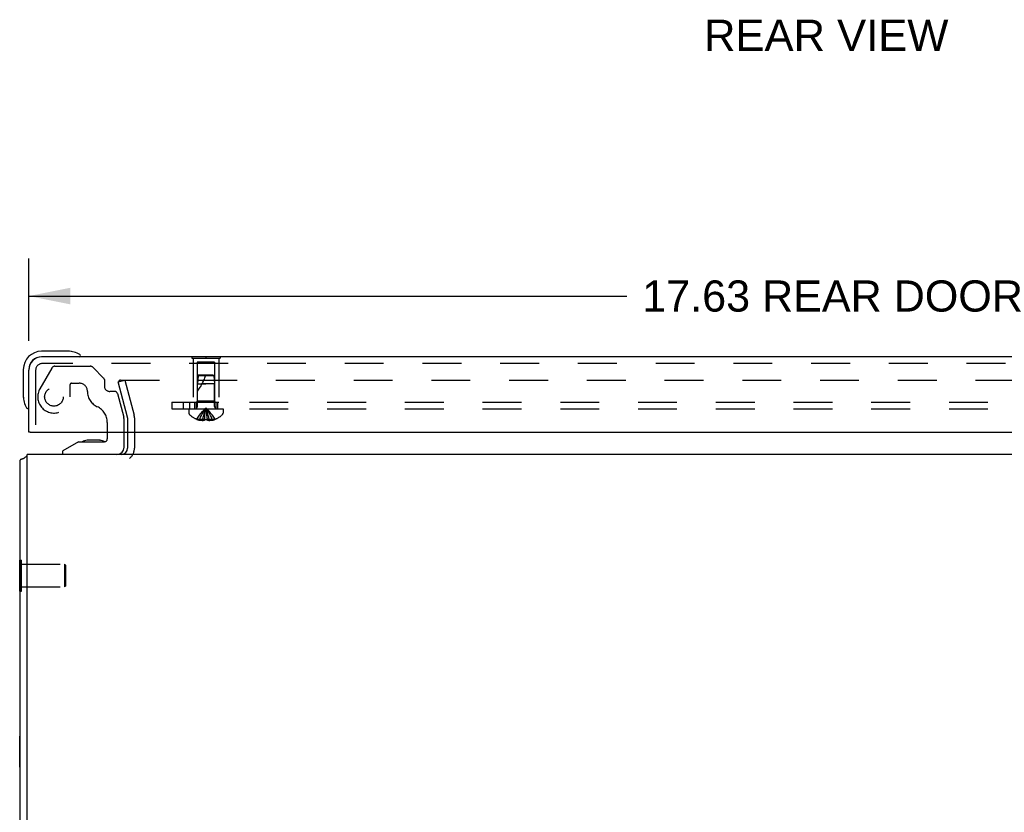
# Model space of a CAD drawing. Header units: inches. Extents: x 0 to 77.3, y 0 to 50.
# Tile 16 of 50: x 56.7 to 67.4, y 8.7 to 17.3. Entities that reach past the tile are written whole.
import ezdxf

# ---------------------------------------------------------------- set-up
doc = ezdxf.new("R2010")
doc.units = ezdxf.units.IN
doc.header["$LTSCALE"] = 4.25
doc.header["$MEASUREMENT"] = 0
doc.linetypes.add('HIDDEN', pattern=[0.2, 0.1, -0.1])
doc.layers.get('0').update_dxf_attribs({"linetype": 'CONTINUOUS'})
for name, color, linetype in [('DEFAULT_2', 8, 'HIDDEN'), ('DIMENSIONS', 7, 'CONTINUOUS'), ('REAR_DOOR', 7, 'CONTINUOUS'), ('SUBPANEL', 7, 'CONTINUOUS')]:
    doc.layers.add(name, color=color, linetype=linetype)
doc.styles.get("Standard").update_dxf_attribs({"font": 'arial.ttf'})
doc.dimstyles.new('DIMSTYLE_3', dxfattribs={"dimtxt": 0.340909, "dimasz": 0.454545, "dimexe": 0.09, "dimexo": 0.07, "dimgap": 0.0375, "dimtad": 0, "dimtih": 1, "dimtoh": 1, "dimzin": 4, "dimdsep": 46, "dimtxsty": 'Standard', "dimblk": '_FILLED', "dimblk1": '_FILLED', "dimblk2": '_FILLED', "dimcen": 0.09, "dimadec": 3, "dimazin": 1, "dimtfac": 1, "dimtdec": 3, "dimtofl": 0, "dimtmove": 0, "dimatfit": 3, "dimldrblk": '_FILLED', "dimfxl": 0, "dimtolj": 1, "dimtzin": 4, "dimarcsym": 0})

# ---------------------------------------------------------------- blocks, each defined once
blk = doc.blocks.new('_FILLED')
at = {"color": 0, "linetype": 'ByBlock'}
blk.add_solid([(0, 0), (-1, 0.2), (-1, -0.2)], dxfattribs=at)
blk = doc.blocks.new('*D6')
at = {"layer": 'DIMENSIONS', "color": 2, "linetype": 'Continuous'}
for p, q in [((56.782, 13.819), (56.782, 14.719)), ((74.407, 13.819), (74.407, 14.719)), ((56.782, 14.309), (63.323, 14.309)), ((74.407, 14.309), (67.866, 14.309))]:
    blk.add_line(p, q, dxfattribs=at)
at = {"layer": 'DIMENSIONS', "color": 2, "linetype": 'Continuous', "xscale": 0.4545454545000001, "yscale": 0.4545454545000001, "zscale": 0.4545454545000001, "rotation": 180}
blk.add_blockref('_FILLED', (56.782, 14.309), dxfattribs=at)
at = {"layer": 'DIMENSIONS', "color": 2, "linetype": 'Continuous', "xscale": 0.4545454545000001, "yscale": 0.4545454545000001, "zscale": 0.4545454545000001}
blk.add_blockref('_FILLED', (74.407, 14.309), dxfattribs=at)
at = {"layer": 'DIMENSIONS', "color": 2, "linetype": 'Continuous', "insert": (65.594, 14.48), "char_height": 0.34091, "width": 4.20243, "attachment_point": 2, "line_spacing_factor": 0.9}
blk.add_mtext('17.63 REAR DOOR', dxfattribs=at)

msp = doc.modelspace()

# ---------------------------------------------------------------- linework, layer by layer
at = {"color": 7, "linetype": 'Continuous'}
for p, q in [((57.639866, 12.820371), (57.639866, 12.746985)), ((57.824661, 12.65619), (57.824661, 12.820371)), ((57.325847, 12.715245), (57.15537, 12.616819)), ((57.325847, 12.715245), (57.608126, 12.715245)), ((57.420039, 12.732005), (57.41896, 12.731998)), ((57.560531, 12.732003), (57.420039, 12.732005)), ((57.560531, 12.732003), (57.561071, 12.731998)), ((57.15537, 12.577449), (57.15537, 12.616819)), ((56.682445, 11.083949), (56.682445, 11.420949)), ((56.682445, 11.420949), (56.687445, 11.420949)), ((56.682445, 11.083949), (56.687445, 11.083949)), ((56.682445, 9.158949), (56.682445, 9.495949)), ((56.682445, 9.495949), (56.687445, 9.495949)), ((56.682445, 9.158949), (56.687445, 9.158949))]:
    msp.add_line(p, q, dxfattribs=at)
at = {"color": 3, "linetype": 'Continuous'}
for p, q in [((57.862445, 12.820371), (57.862445, 12.647449)), ((56.687445, 2.982449), (56.687445, 12.514449)), ((56.710123, 12.526442), (56.70358, 12.524663)), ((56.762445, 2.982449), (56.762445, 12.577449)), ((74.612445, 12.577449), (56.762445, 12.577449))]:
    msp.add_line(p, q, dxfattribs=at)
for points in [[(56.70358, 12.524663), (56.701583, 12.524099), (56.699719, 12.523544), (56.698039, 12.523008), (56.696458, 12.522459), (56.694888, 12.521854), (56.69345, 12.521226), (56.692217, 12.520605), (56.691154, 12.51998), (56.690251, 12.519352), (56.689492, 12.518717), (56.688864, 12.518069), (56.688356, 12.517405), (56.687962, 12.516719), (56.687678, 12.516004), (56.687504, 12.515247), (56.687445, 12.514449)], [(56.73063, 12.535691), (56.729544, 12.534708), (56.728276, 12.533733), (56.726809, 12.532769), (56.725156, 12.531832), (56.723326, 12.530931), (56.721338, 12.530071), (56.71921, 12.529253), (56.716983, 12.528483), (56.714703, 12.52776), (56.712401, 12.527081), (56.710123, 12.526442)]]:
    msp.add_lwpolyline(points, dxfattribs=at)
at = {"color": 7, "linetype": 'Continuous'}
for centre, radius, start, end in [((57.420016, 12.642005), 0.09, 90.6719757, 125.4682086), ((57.560016, 12.642005), 0.09, 54.7746035, 89.3280243), ((57.608126, 12.746985), 0.03174, 270, 360), ((57.745921, 12.65619), 0.07874, 270, 360)]:
    msp.add_arc(centre, radius, start, end, dxfattribs=at)
at = {"color": 3, "linetype": 'Continuous'}
for centre, radius, start, end in [((57.792445, 12.647449), 0.07, 270, 360), ((56.832445, 12.432449), 0.145, 118.8735875, 134.601378)]:
    msp.add_arc(centre, radius, start, end, dxfattribs=at)
at = {"layer": 'DEFAULT_2', "color": 8, "linetype": 'HIDDEN'}
for p, q in [((57.033851, 13.521701), (56.903515, 13.295953)), ((57.068492, 13.541701), (57.454077, 13.541701)), ((57.603549, 13.408798), (57.482361, 13.529986)), ((57.249735, 13.356406), (57.33335, 13.356406)), ((57.608126, 13.397749), (57.608126, 13.325481)), ((57.758111, 13.370546), (57.830555, 13.389957)), ((57.861082, 12.986252), (57.758111, 13.370546)), ((57.785023, 13.389957), (73.589867, 13.389957)), ((57.830555, 13.389957), (57.933526, 13.005664)), ((57.23411, 13.207371), (57.23411, 13.340781)), ((57.720572, 13.266426), (57.667181, 13.266426)), ((57.750757, 13.243264), (57.820402, 12.983345)), ((56.856945, 13.171451), (56.856945, 12.900371)), ((57.639866, 12.92828), (57.639866, 12.820371)), ((57.824661, 12.820371), (57.824661, 12.950993)), ((57.862445, 12.975899), (57.862445, 12.820371)), ((57.937445, 12.975899), (57.937445, 12.647449)), ((56.687445, 11.420949), (56.700445, 11.420949)), ((56.700445, 11.083949), (56.700445, 11.420949)), ((56.700445, 11.376449), (57.172445, 11.376449)), ((57.172445, 11.376449), (57.172445, 11.128449)), ((57.182445, 11.366449), (57.172445, 11.376449)), ((57.182445, 11.366449), (57.182445, 11.138449)), ((56.700445, 11.128449), (57.172445, 11.128449)), ((57.182445, 11.138449), (57.172445, 11.128449)), ((56.687445, 11.083949), (56.700445, 11.083949))]:
    msp.add_line(p, q, dxfattribs=at)
for points in [[(57.785023, 13.389957), (57.783199, 13.389876), (57.781405, 13.389639), (57.779634, 13.389242), (57.777907, 13.388693), (57.77624, 13.387994), (57.774644, 13.387153), (57.773135, 13.386174), (57.771723, 13.385067), (57.770422, 13.383841), (57.769241, 13.382506), (57.768191, 13.381072), (57.767279, 13.379553), (57.766515, 13.37796), (57.765903, 13.376306), (57.765449, 13.374606), (57.765157, 13.372872), (57.765029, 13.371121), (57.765023, 13.370637)], [(57.765023, 13.370637), (57.765066, 13.369365), (57.765268, 13.367627), (57.765634, 13.3659)]]:
    msp.add_lwpolyline(points, dxfattribs=at)
msp.add_circle((57.056945, 13.207371), 0.1015, dxfattribs=at)
for centre, radius, start, end in [((57.068492, 13.501701), 0.04, 90, 150), ((57.454077, 13.501701), 0.04, 45, 90), ((57.249735, 13.340781), 0.015625, 90, 180), ((57.33335, 13.266426), 0.08998, 0, 90), ((57.592501, 13.397749), 0.015625, 0, 45), ((57.056945, 13.207371), 0.177165, 150, 360), ((57.608126, 13.266426), 0.184795, 180, 245.2678264), ((57.667181, 13.325481), 0.059055, 180, 270), ((57.720572, 13.235176), 0.03125, 15, 90), ((57.452366, 12.92828), 0.1875, 0, 65.2678264), ((57.699661, 12.950993), 0.125, 0, 15), ((57.822445, 12.975899), 0.04, 0, 15), ((57.822445, 12.975899), 0.115, 0, 15), ((57.792445, 12.647449), 0.145, 308.7549213, 360)]:
    msp.add_arc(centre, radius, start, end, dxfattribs=at)
at = {"layer": 'REAR_DOOR', "color": 7, "linetype": 'Continuous'}
for p, q in [((57.211298, 13.705371), (56.921945, 13.705371)), ((57.24922, 13.702478), (57.211298, 13.705371)), ((56.926945, 13.645371), (56.921945, 13.645371)), ((58.563445, 13.649371), (58.563445, 13.645371)), ((58.563445, 13.649371), (58.875445, 13.649371)), ((58.719445, 13.649371), (58.719445, 13.645371)), ((58.875445, 13.649371), (58.875445, 13.645371)), ((56.721945, 13.505371), (56.721945, 13.216017)), ((56.721945, 13.216017), (56.724838, 13.178095)), ((56.796945, 12.820371), (56.781945, 12.820371))]:
    msp.add_line(p, q, dxfattribs=at)
at = {"layer": 'REAR_DOOR', "color": 3, "linetype": 'Continuous'}
for p, q in [((74.261945, 13.645371), (56.926945, 13.645371)), ((56.781945, 12.820371), (56.781945, 13.500371)), ((56.796945, 12.820371), (74.391945, 12.820371))]:
    msp.add_line(p, q, dxfattribs=at)
at = {"layer": 'REAR_DOOR', "color": 8, "linetype": 'HIDDEN'}
for p, q in [((74.261945, 13.570371), (56.926945, 13.570371)), ((58.563445, 13.645371), (58.563445, 13.628371)), ((58.563445, 13.628371), (58.875445, 13.628371)), ((58.579445, 13.628371), (58.579445, 13.149371)), ((58.624445, 13.586871), (58.624445, 13.159371)), ((58.814445, 13.586871), (58.624445, 13.586871)), ((58.719445, 13.645371), (58.719445, 13.628371)), ((58.814445, 13.586871), (58.814445, 13.159371)), ((58.859445, 13.628371), (58.859445, 13.149371)), ((58.875445, 13.645371), (58.875445, 13.628371)), ((56.856945, 13.500371), (56.856945, 12.820371)), ((58.63445, 13.43942), (58.625445, 13.349367)), ((58.645445, 13.449371), (58.63445, 13.43942)), ((58.63445, 13.43942), (58.80444, 13.43942)), ((58.645445, 13.449371), (58.793444, 13.449371)), ((58.793444, 13.449371), (58.80444, 13.43942)), ((58.80444, 13.43942), (58.813445, 13.349371)), ((58.625445, 13.349367), (58.719445, 13.349371)), ((58.625445, 13.102571), (58.625445, 13.349367)), ((58.719445, 13.349371), (58.677441, 13.349367)), ((58.813445, 13.349371), (58.719445, 13.349371)), ((58.813445, 13.102571), (58.813445, 13.349371)), ((58.579445, 13.149371), (58.859445, 13.149371)), ((58.624445, 13.159371), (58.614445, 13.149371)), ((58.814445, 13.159371), (58.624445, 13.159371)), ((58.814445, 13.159371), (58.824445, 13.149371)), ((58.532945, 13.074371), (58.532945, 13.027821)), ((58.532945, 13.074371), (58.905945, 13.074371)), ((58.727998, 13.025684), (58.725309, 13.046172)), ((58.905945, 13.074371), (58.905945, 13.027821)), ((58.620178, 12.961412), (58.619944, 12.961015)), ((58.62116, 12.961014), (58.620178, 12.961412)), ((58.703945, 12.961014), (58.62116, 12.961014)), ((58.650945, 12.961014), (58.650945, 12.950966)), ((58.684545, 12.961014), (58.684545, 12.946065)), ((58.703945, 12.961014), (58.706115, 12.983487)), ((58.703945, 12.961014), (58.703981, 12.961412)), ((58.703945, 12.961014), (58.703945, 12.950966)), ((58.706544, 12.961291), (58.703981, 12.961412)), ((58.730492, 13.00472), (58.727975, 13.025867)), ((58.732808, 12.983164), (58.730464, 13.004972)), ((58.734908, 12.961412), (58.732346, 12.961291)), ((58.734945, 12.961014), (58.732775, 12.983487)), ((58.734908, 12.961412), (58.734945, 12.961014)), ((58.734945, 12.961014), (58.734945, 12.950966)), ((58.81773, 12.961014), (58.734945, 12.961014)), ((58.754344, 12.961014), (58.754344, 12.946065)), ((58.787945, 12.961014), (58.787945, 12.950966)), ((58.818711, 12.961412), (58.81773, 12.961014)), ((58.818946, 12.961015), (58.818711, 12.961412))]:
    msp.add_line(p, q, dxfattribs=at)
for points in [[(58.620178, 12.961412), (58.633875, 12.983487), (58.648711, 13.004972), (58.664686, 13.025867), (58.6818, 13.046172), (58.700053, 13.065888), (58.719445, 13.085014)], [(58.650945, 12.961014), (58.660389, 12.983164), (58.670623, 13.00472), (58.681645, 13.025684), (58.693456, 13.046054), (58.706056, 13.065831), (58.719445, 13.085014)], [(58.684545, 12.961014), (58.689357, 12.983164), (58.694571, 13.00472), (58.700187, 13.025684), (58.706204, 13.046054), (58.712623, 13.065831), (58.719445, 13.085014)], [(58.706082, 12.983164), (58.708426, 13.004972), (58.710914, 13.025867), (58.71358, 13.046172), (58.716424, 13.065888), (58.719445, 13.085014)], [(58.708397, 13.00472), (58.710892, 13.025684), (58.713564, 13.046054), (58.716415, 13.065831), (58.719445, 13.085014)], [(58.754344, 12.961014), (58.749532, 12.983164), (58.744319, 13.00472), (58.738703, 13.025684), (58.732686, 13.046054), (58.726266, 13.065831), (58.719445, 13.085014)], [(58.725326, 13.046054), (58.722474, 13.065831), (58.719445, 13.085014)], [(58.725309, 13.046172), (58.722466, 13.065888), (58.719445, 13.085014)], [(58.787945, 12.961014), (58.7785, 12.983164), (58.768267, 13.00472), (58.757245, 13.025684), (58.745434, 13.046054), (58.732834, 13.065831), (58.719445, 13.085014)], [(58.818711, 12.961412), (58.805015, 12.983487), (58.790179, 13.004972), (58.774204, 13.025867), (58.75709, 13.046172), (58.738837, 13.065888), (58.719445, 13.085014)], [(58.684545, 12.946065), (58.680357, 12.94635), (58.676162, 12.946729), (58.671959, 12.9472), (58.667752, 12.947765), (58.663544, 12.948424), (58.659338, 12.949177), (58.655138, 12.950025), (58.650945, 12.950966)], [(58.703945, 12.950966), (58.701369, 12.949971), (58.698844, 12.949093), (58.696371, 12.948337), (58.693944, 12.947691), (58.691561, 12.947146), (58.689207, 12.946698), (58.686867, 12.946336), (58.684545, 12.946065)], [(58.703981, 12.961412), (58.706543, 12.961291), (58.709109, 12.961192), (58.711683, 12.961114), (58.714263, 12.961059), (58.716849, 12.961025), (58.719445, 12.961014)], [(58.714265, 12.961059), (58.711685, 12.961114), (58.709111, 12.961192)], [(58.719445, 12.961014), (58.72204, 12.961025), (58.724625, 12.961059), (58.727205, 12.961114), (58.729779, 12.961192), (58.732345, 12.961291), (58.734908, 12.961412)], [(58.72978, 12.961192), (58.727207, 12.961114), (58.724627, 12.961059)], [(58.754344, 12.946065), (58.752023, 12.946336), (58.749682, 12.946698), (58.747329, 12.947146), (58.744945, 12.947691), (58.742518, 12.948337), (58.740046, 12.949093), (58.73752, 12.949971), (58.734945, 12.950966)], [(58.787945, 12.950966), (58.783751, 12.950025), (58.779552, 12.949177), (58.775346, 12.948424), (58.771137, 12.947765), (58.766931, 12.9472), (58.762728, 12.946729), (58.758533, 12.94635), (58.754344, 12.946065)]]:
    msp.add_lwpolyline(points, dxfattribs=at)
at = {"layer": 'REAR_DOOR', "color": 7, "linetype": 'Continuous'}
for centre, radius, start, end in [((56.921945, 13.505371), 0.2, 90, 180), ((57.211298, 13.455371), 0.25, 59.1101134, 90), ((56.921945, 13.505371), 0.14, 90, 180), ((57.331945, 13.660371), 0.015, 270, 353.6204084), ((57.331945, 13.657037), 0.015, 6.3795916, 59.1101134), ((56.971945, 13.216017), 0.25, 180, 210.8898866), ((56.770278, 13.095371), 0.015, 210.8898866, 263.6204084), ((56.766945, 13.095371), 0.015, 276.3795916, 360)]:
    msp.add_arc(centre, radius, start, end, dxfattribs=at)
at = {"layer": 'REAR_DOOR', "color": 3, "linetype": 'Continuous'}
msp.add_arc((56.926945, 13.500371), 0.145, 90, 180, dxfattribs=at)
at = {"layer": 'REAR_DOOR', "color": 8, "linetype": 'HIDDEN'}
for centre, radius, start, end in [((56.926945, 13.500371), 0.07, 90, 180), ((58.174202, 13.619564), 0.571188, 322.1862365, 342.6646356), ((58.552945, 13.027821), 0.02, 180, 226.4862049), ((58.597245, 13.102571), 0.0282, 270, 360), ((58.841645, 13.102571), 0.0282, 180, 270), ((58.885945, 13.027821), 0.02, 313.5137951, 360), ((58.719445, 13.20319), 0.26182, 226.4862049, 247.6387144), ((58.719445, 13.20319), 0.261361, 247.910623, 254.8058882), ((58.719445, 13.20319), 0.261361, 285.1941118, 292.089377), ((58.719445, 13.20319), 0.26182, 292.3612856, 313.5137951)]:
    msp.add_arc(centre, radius, start, end, dxfattribs=at)
at = {"layer": 'SUBPANEL', "color": 8, "linetype": 'HIDDEN'}
for p, q in [((58.344445, 13.149371), (58.344445, 13.074371)), ((58.344445, 13.149371), (71.344445, 13.149371)), ((58.469445, 13.149371), (58.469445, 13.074371)), ((58.538445, 13.149371), (58.538445, 13.074371)), ((58.594445, 13.149371), (58.594445, 13.074371)), ((58.610445, 13.149371), (58.610445, 13.074371)), ((58.828445, 13.149371), (58.828445, 13.074371)), ((58.844445, 13.149371), (58.844445, 13.074371)), ((58.344445, 13.074371), (71.344445, 13.074371))]:
    msp.add_line(p, q, dxfattribs=at)

# ---------------------------------------------------------------- texts
at = {"layer": 'DIMENSIONS', "color": 2, "linetype": 'Continuous', "insert": (65.501556, 17.33017), "char_height": 0.3409091, "width": 2.66644137, "attachment_point": 2, "line_spacing_factor": 0.9}
msp.add_mtext('REAR VIEW', dxfattribs=at)

# ---------------------------------------------------------------- dimensions: what is measured, and where the dimension line sits
at = {"layer": 'DIMENSIONS', "color": 2, "linetype": 'Continuous'}
dim = msp.add_linear_dim(base=(74.4069448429, 14.3094398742), p1=(56.7819448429, 13.7485524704), p2=(74.4069448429, 13.7485524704), text='<> REAR DOOR', dimstyle='DIMSTYLE_3', dxfattribs=at)
dim.commit()
dim.dimension.update_dxf_attribs({"geometry": '*D6', "text_midpoint": (65.5944448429, 14.3094398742), "dimtype": 160})

doc.saveas('drawing.dxf')
